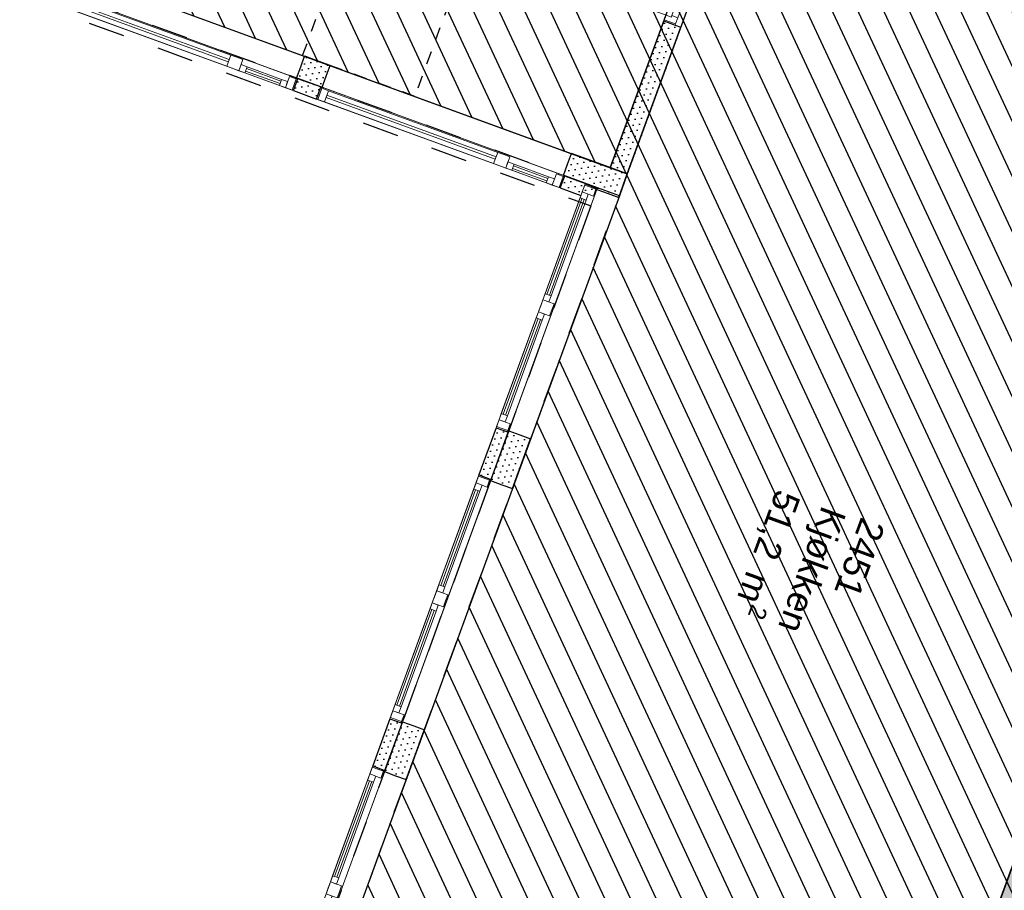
# Model space of a CAD drawing. Header units: millimetres. Extents: x 112481703 to 112588235, y 1264638581 to 1264713486.
# Tile 80 of 256: x 112545421 to 112553046, y 1264649929 to 1264656674. Entities that reach past the tile are written whole.
import ezdxf
from ezdxf.enums import TextEntityAlignment as Align

# ---------------------------------------------------------------- set-up
doc = ezdxf.new("R2010")
doc.units = ezdxf.units.MM
doc.header["$LTSCALE"] = 0.5
doc.header["$MEASUREMENT"] = 0
for name, pattern in [('PLINE', [0]), ('Stiplet', [1128.888893, 564.444447, -564.444447]), ('Stipling', [400, 200, -200])]:
    doc.linetypes.add(name, pattern=pattern)
for name, color, linetype in [('231- Bærende yttervegger', 7, 'Continuous'), ('231- Bærende yttervegger (Skravur)', 7, 'Continuous'), ('231- Bærende yttervegger (Skravur)(Nye konstruksjoner)', 7, 'Continuous'), ('231- Bærende yttervegger(Nye konstruksjoner)', 7, 'Continuous'), ('242- Ikke-bærende innervegger', 7, 'Continuous'), ('242- Ikke-bærende innervegger (Skravur)', 7, 'Continuous'), ('862- M___Nettoareal', 7, 'Continuous'), ('862- M___Nettoareal (1-100)', 7, 'Continuous'), ('862- M___Nettoareal(Nye konstruksjoner)', 7, 'Continuous'), ('862- M___Nettoareal(Polylinje)', 7, 'Continuous'), ('862- M___Nettoareal(Polylinje)(Nye konstruksjoner)', 7, 'Continuous'), ('LA_farge_dekke_asfalt2', 7, 'Continuous')]:
    doc.layers.add(name, color=color, linetype=linetype)
doc.layers.add('234- Vinduer_ dører_ porter(Nye konstruksjoner)', color=7, linetype='Continuous', lineweight=0)
doc.layers.add('244- Vinduer_ dører_ foldevegger', color=7, linetype='Continuous', lineweight=0)
doc.styles.add('GENERATED_STYLE_1', font='arial.ttf')
pattern_1 = [(249.95599, (112557650, 1264717795), (-81.35699, 29.68231), [0, -50]), (249.95599, (112557682.11, 1264717756.67), (-81.35699, 29.68231), [0, -50])]

# ---------------------------------------------------------------- blocks, each defined once
blk = doc.blocks.new('Kjøkken_2451_47', base_point=(112551587.6, 1264652307.6))
at = {"layer": '862- M___Nettoareal(Polylinje)', "linetype": 'PLINE', "flags": 128}
blk.add_lwpolyline([(112554220.9, 1264656684.2), (112551328.9, 1264658775.9), (112550126.3, 1264655479.7), (112550064.6, 1264655310.6), (112547627.7, 1264648631.2), (112550258.1, 1264647671.6), (112549466.4, 1264645501.5), (112551065.8, 1264644918), (112551850.7, 1264647069.3), (112551979.8, 1264647022.1), (112554113.4, 1264652870.1), (112555354.1, 1264656270.8)], close=True, dxfattribs=at)
blk = doc.blocks.new('Matsal_2381_82', base_point=(112546528.8, 1264659390.4))
at = {"layer": '862- M___Nettoareal(Polylinje)(Nye konstruksjoner)', "linetype": 'PLINE', "flags": 128}
blk.add_lwpolyline([(112551691.9, 1264660310.7), (112551734.8, 1264660428.1), (112545821.1, 1264662585.7), (112545778.2, 1264662468.3), (112545543.4, 1264662553.9), (112545555.4, 1264662586.8), (112545367.5, 1264662655.4), (112543616.1, 1264657854.9), (112549994.8, 1264655527.7), (112551322.9, 1264659168), (112551734.2, 1264660295.3)], close=True, dxfattribs=at)
blk = doc.blocks.new('Vindu to-fags[78]', base_point=(112557650, 1264717795))
at = {"layer": '234- Vinduer_ dører_ porter(Nye konstruksjoner)', "linetype": 'PLINE'}
for p, q in [((112547750.9, 1264656146.2), (112547753.6, 1264656153.7)), ((112549641.9, 1264655464.8), (112547753.6, 1264656153.7)), ((112547719.4, 1264656059.8), (112547750.9, 1264656146.2)), ((112547719.4, 1264656059.8), (112547750.9, 1264656146.2)), ((112547760.3, 1264656142.8), (112547728.7, 1264656056.4)), ((112547750.9, 1264656146.2), (112547760.3, 1264656142.8)), ((112547760.3, 1264656142.8), (112547812.9, 1264656123.6)), ((112547812.9, 1264656123.6), (112547781.4, 1264656037.2)), ((112547800.5, 1264656089.8), (112549110.1, 1264655612)), ((112547812.9, 1264656123.6), (112549122.5, 1264655645.8)), ((112549607.6, 1264655370.9), (112547719.4, 1264656059.8)), ((112547728.7, 1264656056.4), (112547719.4, 1264656059.8)), ((112547781.4, 1264656037.2), (112547728.7, 1264656056.4)), ((112549090.9, 1264655559.4), (112547781.4, 1264656037.2)), ((112549103.3, 1264655593.2), (112547793.7, 1264656071)), ((112549090.9, 1264655559.4), (112549122.5, 1264655645.8)), ((112549122.5, 1264655645.8), (112549169.4, 1264655628.7)), ((112549169.4, 1264655628.7), (112549216.4, 1264655611.5)), ((112549137.9, 1264655542.2), (112549090.9, 1264655559.4)), ((112549184.9, 1264655525.1), (112549137.9, 1264655542.2)), ((112549216.4, 1264655611.5), (112549184.9, 1264655525.1)), ((112549184.9, 1264655525.1), (112549202, 1264655572.1)), ((112549202, 1264655572.1), (112549249, 1264655554.9)), ((112549249, 1264655554.9), (112549231.8, 1264655508)), ((112549243.8, 1264655540.9), (112549510.6, 1264655443.5)), ((112549249, 1264655554.9), (112549515.8, 1264655457.6)), ((112549231.8, 1264655508), (112549184.9, 1264655525.1)), ((112549498.6, 1264655410.6), (112549231.8, 1264655508)), ((112549503.8, 1264655424.7), (112549237, 1264655522.1)), ((112549545.6, 1264655393.5), (112549577.1, 1264655479.9)), ((112549577.1, 1264655479.9), (112549629.7, 1264655460.7)), ((112549639.1, 1264655457.3), (112549641.9, 1264655464.8)), ((112549498.6, 1264655410.6), (112549515.8, 1264655457.6)), ((112549545.6, 1264655393.5), (112549498.6, 1264655410.6)), ((112549515.8, 1264655457.6), (112549562.7, 1264655440.5)), ((112549562.7, 1264655440.5), (112549545.6, 1264655393.5)), ((112549598.2, 1264655374.3), (112549545.6, 1264655393.5)), ((112549629.7, 1264655460.7), (112549598.2, 1264655374.3)), ((112549607.6, 1264655370.9), (112549639.1, 1264655457.3)), ((112549607.6, 1264655370.9), (112549639.1, 1264655457.3)), ((112549629.7, 1264655460.7), (112549639.1, 1264655457.3)), ((112549607.6, 1264655370.9), (112549598.2, 1264655374.3))]:
    blk.add_line(p, q, dxfattribs=at)
blk = doc.blocks.new('Vindu to-fags[79]', base_point=(112557650, 1264717795))
at = {"layer": '234- Vinduer_ dører_ porter(Nye konstruksjoner)', "linetype": 'PLINE'}
for p, q in [((112545652.6, 1264656813.8), (112545684.1, 1264656900.2)), ((112545652.6, 1264656813.8), (112545684.1, 1264656900.2)), ((112545693.5, 1264656896.8), (112545662, 1264656810.4)), ((112545684.1, 1264656900.2), (112545686.9, 1264656907.8)), ((112545684.1, 1264656900.2), (112545693.5, 1264656896.8)), ((112547575.1, 1264656218.9), (112545686.9, 1264656907.8)), ((112545693.5, 1264656896.8), (112545746.1, 1264656877.6)), ((112545746.1, 1264656877.6), (112545714.6, 1264656791.2)), ((112545733.8, 1264656843.8), (112547043.4, 1264656366)), ((112545746.1, 1264656877.6), (112547055.7, 1264656399.8)), ((112547540.9, 1264656124.9), (112545652.6, 1264656813.8)), ((112545662, 1264656810.4), (112545652.6, 1264656813.8)), ((112545714.6, 1264656791.2), (112545662, 1264656810.4)), ((112547024.2, 1264656313.4), (112545714.6, 1264656791.2)), ((112547036.5, 1264656347.2), (112545726.9, 1264656825)), ((112547024.2, 1264656313.4), (112547055.7, 1264656399.8)), ((112547055.7, 1264656399.8), (112547102.7, 1264656382.7)), ((112547102.7, 1264656382.7), (112547149.6, 1264656365.6)), ((112547071.1, 1264656296.3), (112547024.2, 1264656313.4)), ((112547149.6, 1264656365.6), (112547118.1, 1264656279.1)), ((112547118.1, 1264656279.1), (112547135.3, 1264656326.1)), ((112547135.3, 1264656326.1), (112547182.2, 1264656309)), ((112547182.2, 1264656309), (112547165.1, 1264656262)), ((112547182.2, 1264656309), (112547449, 1264656211.6)), ((112547118.1, 1264656279.1), (112547071.1, 1264656296.3)), ((112547165.1, 1264656262), (112547118.1, 1264656279.1)), ((112547431.9, 1264656164.7), (112547165.1, 1264656262)), ((112547437, 1264656178.8), (112547170.2, 1264656276.1)), ((112547177.1, 1264656294.9), (112547443.9, 1264656197.5)), ((112547478.9, 1264656147.5), (112547510.4, 1264656234)), ((112547510.4, 1264656234), (112547563, 1264656214.8)), ((112547431.9, 1264656164.7), (112547449, 1264656211.6)), ((112547478.9, 1264656147.5), (112547431.9, 1264656164.7)), ((112547449, 1264656211.6), (112547496, 1264656194.5)), ((112547496, 1264656194.5), (112547478.9, 1264656147.5)), ((112547563, 1264656214.8), (112547531.5, 1264656128.3)), ((112547540.9, 1264656124.9), (112547572.4, 1264656211.3)), ((112547540.9, 1264656124.9), (112547572.4, 1264656211.3)), ((112547563, 1264656214.8), (112547572.4, 1264656211.3)), ((112547572.4, 1264656211.3), (112547575.1, 1264656218.9)), ((112547531.5, 1264656128.3), (112547478.9, 1264656147.5)), ((112547540.9, 1264656124.9), (112547531.5, 1264656128.3))]:
    blk.add_line(p, q, dxfattribs=at)
blk = doc.blocks.new('Vindu to-fags[82]', base_point=(112557650, 1264717795))
at = {"layer": '234- Vinduer_ dører_ porter(Nye konstruksjoner)', "linetype": 'PLINE'}
for p, q in [((112547465.8, 1264649004.3), (112548154.7, 1264650892.6)), ((112548151.3, 1264650883.2), (112548154.7, 1264650892.6)), ((112548154.7, 1264650892.6), (112548241.1, 1264650861.1)), ((112548154.7, 1264650892.6), (112548241.1, 1264650861.1)), ((112547559.7, 1264648970.1), (112548248.7, 1264650858.3)), ((112548115, 1264650783.6), (112548132.1, 1264650830.6)), ((112548132.1, 1264650830.6), (112548151.3, 1264650883.2)), ((112548218.5, 1264650799.1), (112548132.1, 1264650830.6)), ((112548132.1, 1264650830.6), (112548179.1, 1264650813.5)), ((112548237.7, 1264650851.7), (112548151.3, 1264650883.2)), ((112548179.1, 1264650813.5), (112548161.9, 1264650766.5)), ((112548237.7, 1264650851.7), (112548218.5, 1264650799.1)), ((112548241.1, 1264650861.1), (112548237.7, 1264650851.7)), ((112548241.1, 1264650861.1), (112548248.7, 1264650858.3)), ((112547844.5, 1264650042.4), (112548115, 1264650783.6)), ((112547858.6, 1264650037.3), (112548129, 1264650778.5)), ((112548147.8, 1264650771.6), (112547877.4, 1264650030.4)), ((112548161.9, 1264650766.5), (112547891.5, 1264650025.3)), ((112548161.9, 1264650766.5), (112548115, 1264650783.6)), ((112547810.3, 1264649948.5), (112547827.4, 1264649995.4)), ((112547827.4, 1264649995.4), (112547844.5, 1264650042.4)), ((112547827.4, 1264649995.4), (112547913.8, 1264649963.9)), ((112547874.4, 1264649978.3), (112547827.4, 1264649995.4)), ((112547844.5, 1264650042.4), (112547891.5, 1264650025.3)), ((112547891.5, 1264650025.3), (112547874.4, 1264649978.3)), ((112547776, 1264649854.5), (112547793.1, 1264649901.5)), ((112547793.1, 1264649901.5), (112547810.3, 1264649948.5)), ((112547879.5, 1264649870), (112547793.1, 1264649901.5)), ((112547793.1, 1264649901.5), (112547840.1, 1264649884.4)), ((112547896.7, 1264649916.9), (112547879.5, 1264649870)), ((112547913.8, 1264649963.9), (112547896.7, 1264649916.9)), ((112547505.6, 1264649113.3), (112547776, 1264649854.5)), ((112547519.6, 1264649108.2), (112547790.1, 1264649849.4)), ((112547808.9, 1264649842.5), (112547538.4, 1264649101.3)), ((112547823, 1264649837.4), (112547552.5, 1264649096.2)), ((112547823, 1264649837.4), (112547776, 1264649854.5)), ((112547840.1, 1264649884.4), (112547823, 1264649837.4)), ((112547469.2, 1264649013.7), (112547488.4, 1264649066.3)), ((112547488.4, 1264649066.3), (112547505.6, 1264649113.3)), ((112547488.4, 1264649066.3), (112547574.8, 1264649034.8)), ((112547535.4, 1264649049.2), (112547488.4, 1264649066.3)), ((112547505.6, 1264649113.3), (112547552.5, 1264649096.2)), ((112547552.5, 1264649096.2), (112547535.4, 1264649049.2)), ((112547465.8, 1264649004.3), (112547469.2, 1264649013.7)), ((112547465.8, 1264649004.3), (112547552.2, 1264648972.8)), ((112547465.8, 1264649004.3), (112547552.2, 1264648972.8)), ((112547555.7, 1264648982.2), (112547469.2, 1264649013.7)), ((112547574.8, 1264649034.8), (112547555.7, 1264648982.2)), ((112547555.7, 1264648982.2), (112547552.2, 1264648972.8)), ((112547552.2, 1264648972.8), (112547559.7, 1264648970.1))]:
    blk.add_line(p, q, dxfattribs=at)
blk = doc.blocks.new('Vindu to-fags[83]', base_point=(112557650, 1264717795))
at = {"layer": '234- Vinduer_ dører_ porter(Nye konstruksjoner)', "linetype": 'PLINE'}
for p, q in [((112548288.4, 1264651259), (112548977.3, 1264653147.2)), ((112548382.3, 1264651224.7), (112549071.2, 1264653113)), ((112548954.7, 1264653085.2), (112548973.9, 1264653137.8)), ((112548973.9, 1264653137.8), (112548977.3, 1264653147.2)), ((112549060.3, 1264653106.3), (112548973.9, 1264653137.8)), ((112548977.3, 1264653147.2), (112549063.7, 1264653115.7)), ((112548977.3, 1264653147.2), (112549063.7, 1264653115.7)), ((112549060.3, 1264653106.3), (112549041.1, 1264653053.7)), ((112549063.7, 1264653115.7), (112549060.3, 1264653106.3)), ((112549063.7, 1264653115.7), (112549071.2, 1264653113)), ((112548667.1, 1264652297), (112548937.5, 1264653038.3)), ((112548681.2, 1264652291.9), (112548951.6, 1264653033.1)), ((112548970.4, 1264653026.3), (112548700, 1264652285)), ((112548937.5, 1264653038.3), (112548954.7, 1264653085.2)), ((112548984.5, 1264653021.1), (112548937.5, 1264653038.3)), ((112549041.1, 1264653053.7), (112548954.7, 1264653085.2)), ((112548954.7, 1264653085.2), (112549001.6, 1264653068.1)), ((112549001.6, 1264653068.1), (112548984.5, 1264653021.1)), ((112548984.5, 1264653021.1), (112548714.1, 1264652279.9)), ((112548650, 1264652250.1), (112548667.1, 1264652297)), ((112548667.1, 1264652297), (112548714.1, 1264652279.9)), ((112548714.1, 1264652279.9), (112548696.9, 1264652232.9)), ((112548615.7, 1264652156.1), (112548632.8, 1264652203.1)), ((112548632.8, 1264652203.1), (112548650, 1264652250.1)), ((112548650, 1264652250.1), (112548736.4, 1264652218.5)), ((112548696.9, 1264652232.9), (112548650, 1264652250.1)), ((112548736.4, 1264652218.5), (112548719.3, 1264652171.6)), ((112548328.1, 1264651367.9), (112548598.6, 1264652109.2)), ((112548598.6, 1264652109.2), (112548615.7, 1264652156.1)), ((112548645.5, 1264652092), (112548598.6, 1264652109.2)), ((112548702.1, 1264652124.6), (112548615.7, 1264652156.1)), ((112548615.7, 1264652156.1), (112548662.7, 1264652139)), ((112548662.7, 1264652139), (112548645.5, 1264652092)), ((112548719.3, 1264652171.6), (112548702.1, 1264652124.6)), ((112548342.2, 1264651362.8), (112548612.7, 1264652104)), ((112548631.4, 1264652097.2), (112548361, 1264651355.9)), ((112548645.5, 1264652092), (112548375.1, 1264651350.8)), ((112548311, 1264651321), (112548328.1, 1264651367.9)), ((112548328.1, 1264651367.9), (112548375.1, 1264651350.8)), ((112548375.1, 1264651350.8), (112548358, 1264651303.8)), ((112548291.8, 1264651268.4), (112548311, 1264651321)), ((112548311, 1264651321), (112548397.4, 1264651289.4)), ((112548358, 1264651303.8), (112548311, 1264651321)), ((112548397.4, 1264651289.4), (112548378.2, 1264651236.8)), ((112548288.4, 1264651259), (112548291.8, 1264651268.4)), ((112548288.4, 1264651259), (112548374.8, 1264651227.4)), ((112548288.4, 1264651259), (112548374.8, 1264651227.4)), ((112548378.2, 1264651236.8), (112548291.8, 1264651268.4)), ((112548378.2, 1264651236.8), (112548374.8, 1264651227.4)), ((112548374.8, 1264651227.4), (112548382.3, 1264651224.7))]:
    blk.add_line(p, q, dxfattribs=at)
blk = doc.blocks.new('Vindu to-fags[84]', base_point=(112557650, 1264717795))
at = {"layer": '234- Vinduer_ dører_ porter(Nye konstruksjoner)', "linetype": 'PLINE'}
for p, q in [((112549111, 1264653513.6), (112549799.9, 1264655401.9)), ((112549777.2, 1264655339.9), (112549796.4, 1264655392.5)), ((112549796.4, 1264655392.5), (112549799.9, 1264655401.9)), ((112549882.9, 1264655360.9), (112549796.4, 1264655392.5)), ((112549799.9, 1264655401.9), (112549886.3, 1264655370.3)), ((112549799.9, 1264655401.9), (112549886.3, 1264655370.3)), ((112549204.9, 1264653479.3), (112549893.8, 1264655367.6)), ((112549760.1, 1264655292.9), (112549777.2, 1264655339.9)), ((112549863.7, 1264655308.3), (112549777.2, 1264655339.9)), ((112549777.2, 1264655339.9), (112549824.2, 1264655322.7)), ((112549824.2, 1264655322.7), (112549807.1, 1264655275.7)), ((112549882.9, 1264655360.9), (112549863.7, 1264655308.3)), ((112549886.3, 1264655370.3), (112549882.9, 1264655360.9)), ((112549886.3, 1264655370.3), (112549893.8, 1264655367.6)), ((112549489.7, 1264654551.7), (112549760.1, 1264655292.9)), ((112549503.8, 1264654546.5), (112549774.2, 1264655287.7)), ((112549793, 1264655280.9), (112549522.6, 1264654539.7)), ((112549807.1, 1264655275.7), (112549536.7, 1264654534.5)), ((112549807.1, 1264655275.7), (112549760.1, 1264655292.9)), ((112549472.6, 1264654504.7), (112549489.7, 1264654551.7)), ((112549489.7, 1264654551.7), (112549536.7, 1264654534.5)), ((112549455.4, 1264654457.7), (112549472.6, 1264654504.7)), ((112549472.6, 1264654504.7), (112549559, 1264654473.2)), ((112549519.5, 1264654487.6), (112549472.6, 1264654504.7)), ((112549536.7, 1264654534.5), (112549519.5, 1264654487.6)), ((112549559, 1264654473.2), (112549541.8, 1264654426.2)), ((112549421.1, 1264654363.8), (112549438.3, 1264654410.8)), ((112549438.3, 1264654410.8), (112549455.4, 1264654457.7)), ((112549524.7, 1264654379.2), (112549438.3, 1264654410.8)), ((112549438.3, 1264654410.8), (112549485.2, 1264654393.6)), ((112549541.8, 1264654426.2), (112549524.7, 1264654379.2)), ((112549150.7, 1264653622.6), (112549421.1, 1264654363.8)), ((112549164.8, 1264653617.4), (112549435.2, 1264654358.6)), ((112549454, 1264654351.8), (112549183.6, 1264653610.6)), ((112549468.1, 1264654346.6), (112549197.7, 1264653605.4)), ((112549468.1, 1264654346.6), (112549421.1, 1264654363.8)), ((112549485.2, 1264654393.6), (112549468.1, 1264654346.6)), ((112549114.4, 1264653523), (112549133.6, 1264653575.6)), ((112549133.6, 1264653575.6), (112549150.7, 1264653622.6)), ((112549133.6, 1264653575.6), (112549220, 1264653544.1)), ((112549180.6, 1264653558.5), (112549133.6, 1264653575.6)), ((112549150.7, 1264653622.6), (112549197.7, 1264653605.4)), ((112549197.7, 1264653605.4), (112549180.6, 1264653558.5)), ((112549111, 1264653513.6), (112549114.4, 1264653523)), ((112549111, 1264653513.6), (112549197.4, 1264653482.1)), ((112549111, 1264653513.6), (112549197.4, 1264653482.1)), ((112549200.8, 1264653491.5), (112549114.4, 1264653523)), ((112549200.8, 1264653491.5), (112549197.4, 1264653482.1)), ((112549197.4, 1264653482.1), (112549204.9, 1264653479.3)), ((112549220, 1264653544.1), (112549200.8, 1264653491.5))]:
    blk.add_line(p, q, dxfattribs=at)
blk = doc.blocks.new('Dør[46]', base_point=(112557650, 1264717795))
at = {"layer": '244- Vinduer_ dører_ foldevegger', "linetype": 'PLINE'}
for p, q in [((112550755.7, 1264657613.2), (112550409.5, 1264656664.4)), ((112550739.2, 1264657568.1), (112550752.3, 1264657603.8)), ((112550752.3, 1264657603.8), (112550755.7, 1264657613.2)), ((112550752.3, 1264657603.8), (112550838.7, 1264657572.3)), ((112550755.7, 1264657613.2), (112550842.1, 1264657581.7)), ((112550755.7, 1264657613.2), (112550842.1, 1264657581.7)), ((112550755.7, 1264657613.2), (112550842.1, 1264657581.7)), ((112550776.5, 1264657541.8), (112550471.4, 1264656705.7)), ((112550516.5, 1264656689.2), (112550821.5, 1264657525.3)), ((112550887.2, 1264657565.2), (112550541, 1264656616.4)), ((112550780.6, 1264657553), (112550739.2, 1264657568.1)), ((112550776.5, 1264657541.8), (112550780.6, 1264657553)), ((112550821.5, 1264657525.3), (112550776.5, 1264657541.8)), ((112550838.7, 1264657572.3), (112550821.5, 1264657525.3)), ((112550838.7, 1264657572.3), (112550842.1, 1264657581.7)), ((112550842.1, 1264657581.7), (112550887.2, 1264657565.2)), ((112549582.4, 1264657064.1), (112549567.3, 1264657022.7)), ((112549567.3, 1264657022.7), (112550426, 1264656709.5)), ((112550441, 1264656750.8), (112549582.4, 1264657064.1)), ((112550412.9, 1264656673.8), (112550426, 1264656709.5)), ((112550426, 1264656709.5), (112550441, 1264656750.8)), ((112550426, 1264656709.5), (112550467.3, 1264656694.4)), ((112550467.3, 1264656694.4), (112550471.4, 1264656705.7)), ((112550471.4, 1264656705.7), (112550516.5, 1264656689.2)), ((112550516.5, 1264656689.2), (112550499.4, 1264656642.2)), ((112550412.9, 1264656673.8), (112550409.5, 1264656664.4)), ((112550409.5, 1264656664.4), (112550495.9, 1264656632.8)), ((112550409.5, 1264656664.4), (112550495.9, 1264656632.8)), ((112550409.5, 1264656664.4), (112550495.9, 1264656632.8)), ((112550499.4, 1264656642.2), (112550412.9, 1264656673.8)), ((112550499.4, 1264656642.2), (112550495.9, 1264656632.8)), ((112550495.9, 1264656632.8), (112550541, 1264656616.4))]:
    blk.add_line(p, q, dxfattribs=at)
blk.add_arc((112550426, 1264656709.5), 914, 69.95599, 159.95599, dxfattribs=at)
blk = doc.blocks.new('Veggåpning 07[237]', base_point=(112557650, 1264717795))
at = {"layer": '234- Vinduer_ dører_ porter(Nye konstruksjoner)', "linetype": 'PLINE'}
for p, q in [((112547563.2, 1264648979.5), (112548245.2, 1264650848.9)), ((112548245.2, 1264650848.9), (112548331.7, 1264650817.4)), ((112548331.7, 1264650817.4), (112548414.3, 1264650787.2)), ((112547732.3, 1264648917.8), (112548414.3, 1264650787.2)), ((112547563.2, 1264648979.5), (112547649.6, 1264648947.9)), ((112547649.6, 1264648947.9), (112547732.3, 1264648917.8))]:
    blk.add_line(p, q, dxfattribs=at)
blk = doc.blocks.new('Veggåpning 07[238]', base_point=(112557650, 1264717795))
at = {"layer": '234- Vinduer_ dører_ porter(Nye konstruksjoner)', "linetype": 'PLINE'}
for p, q in [((112548385.7, 1264651234.1), (112549067.8, 1264653103.6)), ((112549067.8, 1264653103.6), (112549154.2, 1264653072)), ((112548554.8, 1264651172.4), (112549236.9, 1264653041.9)), ((112549154.2, 1264653072), (112549236.9, 1264653041.9)), ((112548385.7, 1264651234.1), (112548472.2, 1264651202.6)), ((112548472.2, 1264651202.6), (112548554.8, 1264651172.4))]:
    blk.add_line(p, q, dxfattribs=at)
blk = doc.blocks.new('Veggåpning 07[239]', base_point=(112557650, 1264717795))
at = {"layer": '234- Vinduer_ dører_ porter(Nye konstruksjoner)', "linetype": 'PLINE'}
for p, q in [((112549208.3, 1264653488.7), (112549890.4, 1264655358.2)), ((112549890.4, 1264655358.2), (112549976.8, 1264655326.7)), ((112549976.8, 1264655326.7), (112550059.5, 1264655296.5)), ((112549377.4, 1264653427), (112550059.5, 1264655296.5)), ((112549208.3, 1264653488.7), (112549294.8, 1264653457.2)), ((112549294.8, 1264653457.2), (112549377.4, 1264653427))]:
    blk.add_line(p, q, dxfattribs=at)
blk = doc.blocks.new('Veggåpning 07[245]', base_point=(112557650, 1264717795))
at = {"layer": '234- Vinduer_ dører_ porter(Nye konstruksjoner)', "linetype": 'PLINE'}
for p, q in [((112547794.6, 1264656236.7), (112547824.7, 1264656319.4)), ((112549694.2, 1264655637.3), (112547824.7, 1264656319.4)), ((112547763, 1264656150.3), (112547794.6, 1264656236.7)), ((112549632.5, 1264655468.2), (112547763, 1264656150.3)), ((112549664, 1264655554.7), (112549694.2, 1264655637.3)), ((112549632.5, 1264655468.2), (112549664, 1264655554.7))]:
    blk.add_line(p, q, dxfattribs=at)
blk = doc.blocks.new('Veggåpning 07[246]', base_point=(112557650, 1264717795))
at = {"layer": '234- Vinduer_ dører_ porter(Nye konstruksjoner)', "linetype": 'PLINE'}
for p, q in [((112545727.8, 1264656990.8), (112545758, 1264657073.4)), ((112547627.4, 1264656391.4), (112545758, 1264657073.4)), ((112545696.3, 1264656904.3), (112545727.8, 1264656990.8)), ((112547565.7, 1264656222.3), (112545696.3, 1264656904.3)), ((112547597.3, 1264656308.7), (112547627.4, 1264656391.4)), ((112547565.7, 1264656222.3), (112547597.3, 1264656308.7))]:
    blk.add_line(p, q, dxfattribs=at)
blk = doc.blocks.new('Label_85', base_point=(112551553.7, 1264652431.8))
at = {"layer": '862- M___Nettoareal (1-100)', "char_height": 200, "attachment_point": 1, "rotation": 249.95599, "style": 'GENERATED_STYLE_1'}
for s, insert in [('\\A1;{\\pql;\\pt0,241000;\\fArial|b0|i0|c0|p0;\\W1.000000;51,2\\fArial|b0|i0|c0|p0;\\W1.000000;\\A1{\\H.66x;\\S^  ;}\\fArial|b0|i0|c0|p0;\\W1.000000; m\\fArial|b0|i0|c0|p0;\\W1.000000;\\A1{\\H.66x;\\S2^  ;}\\fArial|b0|i0|c0|p0;\\W1.000000;\\fArial|b0|i0|c0|p0;\\W1.000000;\\fArial|b0|i0|c0|p0;\\W1.000000;\\fArial|b0|i0|c0|p0;\\W1.000000;\\fArial|b0|i0|c0|p0;\\W1.000000;\\fArial|b0|i0|c0|p0;\\W1.000000;\\fArial|b0|i0|c0|p0;\\W1.000000;\\A1{\\H.66x;\\S^  ;}\\fArial|b0|i0|c0|p0;\\W1.000000;\\fArial|b0|i0|c0|p0;\\W1.000000;\\A1{\\H.66x;\\S^  ;}\\fArial|b0|i0|c0|p0;\\W1.000000;\\fArial|b0|i0|c0|p0;\\W1.000000;\\fArial|b0|i0|c0|p0;\\W1.000000;\\fArial|b0|i0|c0|p0;\\W1.000000;\\fArial|b0|i0|c0|p0;\\W1.000000;\\fArial|b0|i0|c0|p0;\\W1.000000;\\fArial|b0|i0|c0|p0;\\W1.000000;\\A1{\\H.66x;\\S^  ;}\\fArial|b0|i0|c0|p0;\\W1.000000;\\fArial|b0|i0|c0|p0;\\W1.000000;\\A1{\\H.66x;\\S^  ;}\\fArial|b0|i0|c0|p0;\\W1.000000;\\fArial|b0|i0|c0|p0;\\W1.000000;\\fArial|b0|i0|c0|p0;\\W1.000000;\\fArial|b0|i0|c0|p0;\\W1.000000;\\fArial|b0|i0|c0|p0;\\W1.000000;\\fArial|b0|i0|c0|p0;\\W1.000000;\\fArial|b0|i0|c0|p0;\\W1.000000;\\A1{\\H.66x;\\S^  ;}\\fArial|b0|i0|c0|p0;\\W1.000000;\\fArial|b0|i0|c0|p0;\\W1.000000;\\A1{\\H.66x;\\S^  ;}\\fArial|b0|i0|c0|p0;\\W1.000000;\\fArial|b0|i0|c0|p0;\\W1.000000;\\fArial|b0|i0|c0|p0;\\W1.000000;\\fArial|b0|i0|c0|p0;\\W1.000000;\\fArial|b0|i0|c0|p0;\\W1.000000;\\fArial|b0|i0|c0|p0;\\W1.000000;\\fArial|b0|i0|c0|p0;\\W1.000000;\\A1{\\H.66x;\\S^  ;}\\fArial|b0|i0|c0|p0;\\W1.000000;\\fArial|b0|i0|c0|p0;\\W1.000000;\\A1{\\H.66x;\\S^  ;}\\fArial|b0|i0|c0|p0;\\W1.000000;\\fArial|b0|i0|c0|p0;\\W1.000000;\\fArial|b0|i0|c0|p0;\\W1.000000;\\fArial|b0|i0|c0|p0;\\W1.000000;\\fArial|b0|i0|c0|p0;\\W1.000000;\\fArial|b0|i0|c0|p0;\\W1.000000;\\fArial|b0|i0|c0|p0;\\W1.000000;\\fArial|b0|i0|c0|p0;\\W1.000000;}', (112551526.8, 1264652958.3)), ('\\A1;{\\pql;\\pt0,241000;\\fArial|b0|i0|c0|p0;\\W1.000000;Kjøkken\\fArial|b0|i0|c0|p0;\\W1.000000;\\A1{\\H.66x;\\S^  ;}\\fArial|b0|i0|c0|p0;\\W1.000000;\\fArial|b0|i0|c0|p0;\\W1.000000;\\A1{\\H.66x;\\S^  ;}\\fArial|b0|i0|c0|p0;\\W1.000000;\\fArial|b0|i0|c0|p0;\\W1.000000;\\fArial|b0|i0|c0|p0;\\W1.000000;\\fArial|b0|i0|c0|p0;\\W1.000000;\\fArial|b0|i0|c0|p0;\\W1.000000;\\fArial|b0|i0|c0|p0;\\W1.000000;\\fArial|b0|i0|c0|p0;\\W1.000000;\\A1{\\H.66x;\\S^  ;}\\fArial|b0|i0|c0|p0;\\W1.000000;\\fArial|b0|i0|c0|p0;\\W1.000000;\\A1{\\H.66x;\\S^  ;}\\fArial|b0|i0|c0|p0;\\W1.000000;\\fArial|b0|i0|c0|p0;\\W1.000000;\\fArial|b0|i0|c0|p0;\\W1.000000;\\fArial|b0|i0|c0|p0;\\W1.000000;\\fArial|b0|i0|c0|p0;\\W1.000000;\\fArial|b0|i0|c0|p0;\\W1.000000;\\fArial|b0|i0|c0|p0;\\W1.000000;\\A1{\\H.66x;\\S^  ;}\\fArial|b0|i0|c0|p0;\\W1.000000;\\fArial|b0|i0|c0|p0;\\W1.000000;\\A1{\\H.66x;\\S^  ;}\\fArial|b0|i0|c0|p0;\\W1.000000;\\fArial|b0|i0|c0|p0;\\W1.000000;\\fArial|b0|i0|c0|p0;\\W1.000000;\\fArial|b0|i0|c0|p0;\\W1.000000;\\fArial|b0|i0|c0|p0;\\W1.000000;\\fArial|b0|i0|c0|p0;\\W1.000000;\\fArial|b0|i0|c0|p0;\\W1.000000;\\A1{\\H.66x;\\S^  ;}\\fArial|b0|i0|c0|p0;\\W1.000000;\\fArial|b0|i0|c0|p0;\\W1.000000;\\A1{\\H.66x;\\S^  ;}\\fArial|b0|i0|c0|p0;\\W1.000000;\\fArial|b0|i0|c0|p0;\\W1.000000;\\fArial|b0|i0|c0|p0;\\W1.000000;\\fArial|b0|i0|c0|p0;\\W1.000000;\\fArial|b0|i0|c0|p0;\\W1.000000;\\fArial|b0|i0|c0|p0;\\W1.000000;\\fArial|b0|i0|c0|p0;\\W1.000000;\\A1{\\H.66x;\\S^  ;}\\fArial|b0|i0|c0|p0;\\W1.000000;\\fArial|b0|i0|c0|p0;\\W1.000000;\\A1{\\H.66x;\\S^  ;}\\fArial|b0|i0|c0|p0;\\W1.000000;\\fArial|b0|i0|c0|p0;\\W1.000000;\\fArial|b0|i0|c0|p0;\\W1.000000;\\fArial|b0|i0|c0|p0;\\W1.000000;\\fArial|b0|i0|c0|p0;\\W1.000000;\\fArial|b0|i0|c0|p0;\\W1.000000;\\fArial|b0|i0|c0|p0;\\W1.000000;\\fArial|b0|i0|c0|p0;\\W1.000000;}', (112551824.7, 1264652849.6)), ('\\A1;{\\pql;\\pt0,241000;\\fArial|b0|i0|c0|p0;\\W1.000000;2451\\fArial|b0|i0|c0|p0;\\W1.000000;\\A1{\\H.66x;\\S^  ;}\\fArial|b0|i0|c0|p0;\\W1.000000;\\fArial|b0|i0|c0|p0;\\W1.000000;\\A1{\\H.66x;\\S^  ;}\\fArial|b0|i0|c0|p0;\\W1.000000;\\fArial|b0|i0|c0|p0;\\W1.000000;\\fArial|b0|i0|c0|p0;\\W1.000000;\\fArial|b0|i0|c0|p0;\\W1.000000;\\fArial|b0|i0|c0|p0;\\W1.000000;\\fArial|b0|i0|c0|p0;\\W1.000000;\\fArial|b0|i0|c0|p0;\\W1.000000;\\A1{\\H.66x;\\S^  ;}\\fArial|b0|i0|c0|p0;\\W1.000000;\\fArial|b0|i0|c0|p0;\\W1.000000;\\A1{\\H.66x;\\S^  ;}\\fArial|b0|i0|c0|p0;\\W1.000000;\\fArial|b0|i0|c0|p0;\\W1.000000;\\fArial|b0|i0|c0|p0;\\W1.000000;\\fArial|b0|i0|c0|p0;\\W1.000000;\\fArial|b0|i0|c0|p0;\\W1.000000;\\fArial|b0|i0|c0|p0;\\W1.000000;\\fArial|b0|i0|c0|p0;\\W1.000000;\\A1{\\H.66x;\\S^  ;}\\fArial|b0|i0|c0|p0;\\W1.000000;\\fArial|b0|i0|c0|p0;\\W1.000000;\\A1{\\H.66x;\\S^  ;}\\fArial|b0|i0|c0|p0;\\W1.000000;\\fArial|b0|i0|c0|p0;\\W1.000000;\\fArial|b0|i0|c0|p0;\\W1.000000;\\fArial|b0|i0|c0|p0;\\W1.000000;\\fArial|b0|i0|c0|p0;\\W1.000000;\\fArial|b0|i0|c0|p0;\\W1.000000;\\fArial|b0|i0|c0|p0;\\W1.000000;\\A1{\\H.66x;\\S^  ;}\\fArial|b0|i0|c0|p0;\\W1.000000;\\fArial|b0|i0|c0|p0;\\W1.000000;\\A1{\\H.66x;\\S^  ;}\\fArial|b0|i0|c0|p0;\\W1.000000;\\fArial|b0|i0|c0|p0;\\W1.000000;\\fArial|b0|i0|c0|p0;\\W1.000000;\\fArial|b0|i0|c0|p0;\\W1.000000;\\fArial|b0|i0|c0|p0;\\W1.000000;\\fArial|b0|i0|c0|p0;\\W1.000000;\\fArial|b0|i0|c0|p0;\\W1.000000;\\A1{\\H.66x;\\S^  ;}\\fArial|b0|i0|c0|p0;\\W1.000000;\\fArial|b0|i0|c0|p0;\\W1.000000;\\A1{\\H.66x;\\S^  ;}\\fArial|b0|i0|c0|p0;\\W1.000000;\\fArial|b0|i0|c0|p0;\\W1.000000;\\fArial|b0|i0|c0|p0;\\W1.000000;\\fArial|b0|i0|c0|p0;\\W1.000000;\\fArial|b0|i0|c0|p0;\\W1.000000;\\fArial|b0|i0|c0|p0;\\W1.000000;\\fArial|b0|i0|c0|p0;\\W1.000000;\\fArial|b0|i0|c0|p0;\\W1.000000;}', (112552126.8, 1264652760.7))]:
    blk.add_mtext(s, dxfattribs=dict(at, insert=insert))
at = {"layer": '862- M___Nettoareal (1-100)', "style": 'GENERATED_STYLE_1'}
for tag, p in [('DUMMY_108', (112551579.3, 1264652960.4)), ('DUMMY_107', (112551874.5, 1264652852.7)), ('DUMMY_106', (112552169.8, 1264652745))]:
    blk.add_attdef(tag, text='', height=200, rotation=249.95599, dxfattribs=at).set_placement(p, align=Align.TOP_LEFT)

msp = doc.modelspace()

# ---------------------------------------------------------------- hatches: boundary and pattern name
at = {"layer": '231- Bærende yttervegger (Skravur)', "linetype": 'Continuous'}
h = msp.add_hatch(dxfattribs=at)
h.set_pattern_fill('Prikker_tett', color=256, style=0, pattern_type=2)
h.set_pattern_definition(pattern_1)
h.paths.add_polyline_path([(112547763, 1264656150.3), (112547824.7, 1264656319.4), (112547627.4, 1264656391.4), (112547565.7, 1264656222.3)])
h = msp.add_hatch(dxfattribs=at)
h.set_pattern_fill('Prikker_tett', color=256, style=0, pattern_type=2)
h.set_pattern_definition(pattern_1)
h.paths.add_polyline_path([(112549895.5, 1264655372.3), (112549957.2, 1264655541.4), (112549694.2, 1264655637.3), (112549632.5, 1264655468.2)])
h = msp.add_hatch(dxfattribs=at)
h.set_pattern_fill('Prikker_tett', color=256, style=0, pattern_type=2)
h.set_pattern_definition(pattern_1)
h.paths.add_polyline_path([(112549895.5, 1264655372.3), (112550126.3, 1264655479.7), (112549957.2, 1264655541.4)])
h = msp.add_hatch(dxfattribs=at)
h.set_pattern_fill('Prikker_tett', color=256, style=0, pattern_type=2)
h.set_pattern_definition(pattern_1)
h.paths.add_polyline_path([(112550064.6, 1264655310.6), (112550126.3, 1264655479.7), (112549895.5, 1264655372.3)])
h = msp.add_hatch(dxfattribs=at)
h.set_pattern_fill('Prikker_tett', color=256, style=0, pattern_type=2)
h.set_pattern_definition(pattern_1)
h.paths.add_polyline_path([(112549895.5, 1264655372.3), (112549890.4, 1264655358.2), (112550059.5, 1264655296.5), (112550064.6, 1264655310.6)])
h = msp.add_hatch(dxfattribs=at)
h.set_pattern_fill('Prikker_tett', color=256, style=0, pattern_type=2)
h.set_pattern_definition(pattern_1)
h.paths.add_polyline_path([(112549208.3, 1264653488.7), (112549067.8, 1264653103.6), (112549236.9, 1264653041.9), (112549377.4, 1264653427)])
h = msp.add_hatch(dxfattribs=at)
h.set_pattern_fill('Prikker_tett', color=256, style=0, pattern_type=2)
h.set_pattern_definition(pattern_1)
h.paths.add_polyline_path([(112548385.7, 1264651234.1), (112548245.2, 1264650848.9), (112548414.3, 1264650787.2), (112548554.8, 1264651172.4)])
at = {"layer": '231- Bærende yttervegger (Skravur)(Nye konstruksjoner)', "linetype": 'Continuous'}
h = msp.add_hatch(dxfattribs=at)
h.set_pattern_fill('Prikker_tett', color=256, style=0, pattern_type=2)
h.set_pattern_definition(pattern_1)
h.paths.add_polyline_path([(112547719.4, 1264656059.8), (112547753.6, 1264656153.7), (112547575.1, 1264656218.9), (112547540.9, 1264656124.9)])
h = msp.add_hatch(dxfattribs=at)
h.set_pattern_fill('Prikker_tett', color=256, style=0, pattern_type=2)
h.set_pattern_definition(pattern_1)
h.paths.add_polyline_path([(112549767.3, 1264655312.6), (112549801.6, 1264655406.6), (112549641.9, 1264655464.8), (112549607.6, 1264655370.9)])
h = msp.add_hatch(dxfattribs=at)
h.set_pattern_fill('Prikker_tett', color=256, style=0, pattern_type=2)
h.set_pattern_definition(pattern_1)
h.paths.add_polyline_path([(112549767.3, 1264655312.6), (112549895.5, 1264655372.3), (112549801.6, 1264655406.6)])
h = msp.add_hatch(dxfattribs=at)
h.set_pattern_fill('Prikker_tett', color=256, style=0, pattern_type=2)
h.set_pattern_definition(pattern_1)
h.paths.add_polyline_path([(112549893.8, 1264655367.6), (112549895.5, 1264655372.3), (112549889.1, 1264655369.3)])
h = msp.add_hatch(dxfattribs=at)
h.set_pattern_fill('Prikker_tett', color=256, style=0, pattern_type=2)
h.set_pattern_definition(pattern_1)
h.paths.add_polyline_path([(112549071.2, 1264653113), (112549204.9, 1264653479.3), (112549111, 1264653513.6), (112548977.3, 1264653147.2)])
h = msp.add_hatch(dxfattribs=at)
h.set_pattern_fill('Prikker_tett', color=256, style=0, pattern_type=2)
h.set_pattern_definition(pattern_1)
h.paths.add_polyline_path([(112548288.4, 1264651259), (112548154.7, 1264650892.6), (112548248.7, 1264650858.3), (112548382.3, 1264651224.7)])
at = {"layer": '242- Ikke-bærende innervegger (Skravur)', "linetype": 'Continuous'}
h = msp.add_hatch(dxfattribs=at)
h.set_pattern_fill('Prikker_tett', color=256, style=0, pattern_type=2)
h.set_pattern_definition(pattern_1)
h.paths.add_polyline_path([(112550409.5, 1264656664.4), (112549994.8, 1264655527.7), (112550126.3, 1264655479.7), (112550541, 1264656616.4)])
h = msp.add_hatch(dxfattribs=at)
h.set_pattern_fill('Prikker_tett', color=256, style=0, pattern_type=2)
h.set_pattern_definition(pattern_1)
h.paths.add_polyline_path([(112552382.2, 1264647833.3), (112554207.3, 1264652835.8), (112554113.4, 1264652870.1), (112552288.3, 1264647867.6)])
at = {"layer": 'LA_farge_dekke_asfalt2', "linetype": 'Continuous'}
h = msp.add_hatch(dxfattribs=at)
h.set_pattern_fill('Murverk', color=256, style=0, pattern_type=2)
h.set_pattern_definition([(294.956, (112557650, 1264717795), (163.1938, 75.94596), [])])
h.paths.add_polyline_path([(112560860.6, 1264667658.3), (112562616.7, 1264672471.6), (112559995.7, 1264673427.9), (112559309.6, 1264671547.3), (112556566.5, 1264672548.1), (112556077.4, 1264671207.6), (112551887.6, 1264672736.3), (112550859.3, 1264669918), (112548773.8, 1264670678.9), (112548539, 1264670035.4), (112546176.3, 1264670897.4), (112543555.3, 1264671853.6), (112540861.4, 1264664469.7), (112545422.3, 1264662805.7), (112543616.1, 1264657854.9), (112550126.3, 1264655479.7), (112546836, 1264646461.2), (112560363.8, 1264641525.7), (112565299.3, 1264655053.5), (112555491.6, 1264658631.7), (112556213.9, 1264660591.1), (112557023.9, 1264660297.4), (112558073.9, 1264663192.9), (112557263, 1264663486.9), (112559028.7, 1264668326.6)])

# ---------------------------------------------------------------- linework, layer by layer
at = {"linetype": 'Stipling'}
msp.add_lwpolyline([(112548481.1, 1264656079.9), (112547612, 1264656397), (112548354.6, 1264658432.3), (112549223.7, 1264658115.3)], close=True, dxfattribs=at)
at = {"layer": '231- Bærende yttervegger', "linetype": 'PLINE'}
for p, q in [((112547597.3, 1264656308.7), (112547627.4, 1264656391.4)), ((112547565.7, 1264656222.3), (112547597.3, 1264656308.7)), ((112547794.6, 1264656236.7), (112547824.7, 1264656319.4)), ((112547763, 1264656150.3), (112547794.6, 1264656236.7)), ((112549664, 1264655554.7), (112549694.2, 1264655637.3)), ((112549632.5, 1264655468.2), (112549664, 1264655554.7)), ((112549890.4, 1264655358.2), (112549976.8, 1264655326.7)), ((112549976.8, 1264655326.7), (112550059.5, 1264655296.5)), ((112549208.3, 1264653488.7), (112549294.8, 1264653457.2)), ((112549294.8, 1264653457.2), (112549377.4, 1264653427)), ((112549067.8, 1264653103.6), (112549154.2, 1264653072)), ((112549154.2, 1264653072), (112549236.9, 1264653041.9)), ((112548385.7, 1264651234.1), (112548472.2, 1264651202.6)), ((112548472.2, 1264651202.6), (112548554.8, 1264651172.4)), ((112548245.2, 1264650848.9), (112548331.7, 1264650817.4)), ((112548331.7, 1264650817.4), (112548414.3, 1264650787.2))]:
    msp.add_line(p, q, dxfattribs=at)
at = {"layer": '231- Bærende yttervegger', "linetype": 'Stiplet', "flags": 128}
for points in [[(112549895.5, 1264655372.3), (112541238.7, 1264658530.6)], [(112541187.3, 1264658389.7), (112549844.1, 1264655231.4)], [(112550064.6, 1264655310.6), (112549895.5, 1264655372.3)], [(112546774.3, 1264646292.1), (112550064.6, 1264655310.6)], [(112549844.1, 1264655231.4), (112546605.2, 1264646353.8)]]:
    msp.add_lwpolyline(points, dxfattribs=at)
at = {"layer": '231- Bærende yttervegger', "linetype": 'PLINE', "flags": 128}
for points in [[(112547824.7, 1264656319.4), (112547627.4, 1264656391.4)], [(112547565.7, 1264656222.3), (112547763, 1264656150.3)], [(112549957.2, 1264655541.4), (112549694.2, 1264655637.3)], [(112550126.3, 1264655479.7), (112549957.2, 1264655541.4)], [(112549632.5, 1264655468.2), (112549895.5, 1264655372.3)], [(112550059.5, 1264655296.5), (112550126.3, 1264655479.7)], [(112549895.5, 1264655372.3), (112549890.4, 1264655358.2)], [(112549208.3, 1264653488.7), (112549067.8, 1264653103.6)], [(112549236.9, 1264653041.9), (112549377.4, 1264653427)], [(112548385.7, 1264651234.1), (112548245.2, 1264650848.9)], [(112548414.3, 1264650787.2), (112548554.8, 1264651172.4)]]:
    msp.add_lwpolyline(points, dxfattribs=at)
at = {"layer": '231- Bærende yttervegger(Nye konstruksjoner)', "linetype": 'PLINE'}
for p, q in [((112547540.9, 1264656124.9), (112547572.4, 1264656211.3)), ((112547572.4, 1264656211.3), (112547575.1, 1264656218.9)), ((112547750.9, 1264656146.2), (112547753.6, 1264656153.7)), ((112547719.4, 1264656059.8), (112547750.9, 1264656146.2)), ((112549639.1, 1264655457.3), (112549641.9, 1264655464.8)), ((112549607.6, 1264655370.9), (112549639.1, 1264655457.3)), ((112549799.9, 1264655401.9), (112549886.3, 1264655370.3)), ((112549886.3, 1264655370.3), (112549893.8, 1264655367.6)), ((112549111, 1264653513.6), (112549197.4, 1264653482.1)), ((112549197.4, 1264653482.1), (112549204.9, 1264653479.3)), ((112548977.3, 1264653147.2), (112549063.7, 1264653115.7)), ((112549063.7, 1264653115.7), (112549071.2, 1264653113)), ((112548288.4, 1264651259), (112548374.8, 1264651227.4)), ((112548374.8, 1264651227.4), (112548382.3, 1264651224.7)), ((112548154.7, 1264650892.6), (112548241.1, 1264650861.1)), ((112548241.1, 1264650861.1), (112548248.7, 1264650858.3))]:
    msp.add_line(p, q, dxfattribs=at)
at = {"layer": '231- Bærende yttervegger(Nye konstruksjoner)', "linetype": 'PLINE', "flags": 128}
for points in [[(112547753.6, 1264656153.7), (112547575.1, 1264656218.9)], [(112547540.9, 1264656124.9), (112547719.4, 1264656059.8)], [(112549895.5, 1264655372.3), (112549641.9, 1264655464.8)], [(112549607.6, 1264655370.9), (112549767.3, 1264655312.6)], [(112549893.8, 1264655367.6), (112549895.5, 1264655372.3)], [(112549111, 1264653513.6), (112548977.3, 1264653147.2)], [(112549071.2, 1264653113), (112549204.9, 1264653479.3)], [(112548288.4, 1264651259), (112548154.7, 1264650892.6)], [(112548248.7, 1264650858.3), (112548382.3, 1264651224.7)]]:
    msp.add_lwpolyline(points, dxfattribs=at)
at = {"layer": '242- Ikke-bærende innervegger', "linetype": 'PLINE'}
for p, q in [((112550409.5, 1264656664.4), (112550495.9, 1264656632.8)), ((112550495.9, 1264656632.8), (112550541, 1264656616.4))]:
    msp.add_line(p, q, dxfattribs=at)
at = {"layer": '242- Ikke-bærende innervegger', "linetype": 'PLINE', "flags": 128}
for points in [[(112550409.5, 1264656664.4), (112549994.8, 1264655527.7)], [(112550126.3, 1264655479.7), (112550541, 1264656616.4)], [(112549994.8, 1264655527.7), (112550126.3, 1264655479.7)], [(112554113.4, 1264652870.1), (112552288.3, 1264647867.6)]]:
    msp.add_lwpolyline(points, dxfattribs=at)

# ---------------------------------------------------------------- block references
at = {"layer": '234- Vinduer_ dører_ porter(Nye konstruksjoner)', "linetype": 'PLINE'}
for name in ['Veggåpning 07[246]', 'Vindu to-fags[79]', 'Veggåpning 07[245]', 'Vindu to-fags[78]', 'Vindu to-fags[84]', 'Veggåpning 07[239]', 'Vindu to-fags[83]', 'Veggåpning 07[238]', 'Vindu to-fags[82]', 'Veggåpning 07[237]']:
    msp.add_blockref(name, (112557650, 1264717795), dxfattribs=at)
at = {"layer": '244- Vinduer_ dører_ foldevegger', "linetype": 'PLINE'}
msp.add_blockref('Dør[46]', (112557650, 1264717795), dxfattribs=at)
at = {"layer": '862- M___Nettoareal', "linetype": 'Continuous'}
msp.add_blockref('Kjøkken_2451_47', (112551587.6, 1264652307.6), dxfattribs=at)
at = {"layer": '862- M___Nettoareal (1-100)', "linetype": 'PLINE'}
msp.add_blockref('Label_85', (112551553.7, 1264652431.8), dxfattribs=at)
at = {"layer": '862- M___Nettoareal(Nye konstruksjoner)', "linetype": 'Continuous'}
msp.add_blockref('Matsal_2381_82', (112546528.8, 1264659390.4), dxfattribs=at)

doc.saveas('drawing.dxf')
